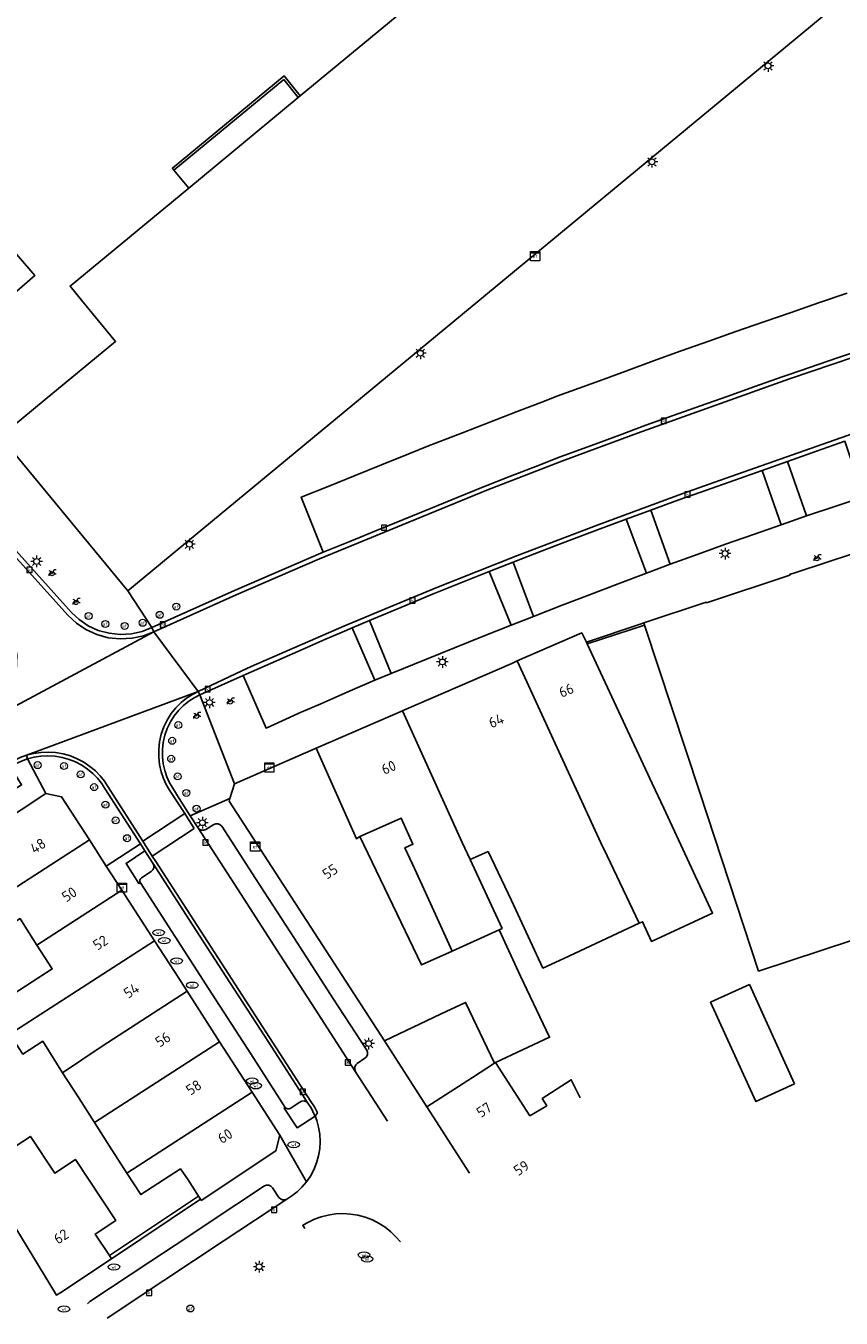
# Model space of a CAD drawing. Header units: metres. Extents: x 197147 to 199131, y 355511 to 356703.
# Tile 17 of 225: x 197663 to 197733, y 355750 to 355861. Entities that reach past the tile are written whole.
import ezdxf
from ezdxf.enums import TextEntityAlignment as Align

# ---------------------------------------------------------------- set-up
doc = ezdxf.new("R2010")
doc.units = ezdxf.units.M
for name, color, linetype in [('B-WE-GR-BEPLANTING_CULTUUR_HEESTERS-GV', 252, 'Continuous'), ('B-WE-IE-MEUBILAIR_WEGMEUBILAIR-GV', 252, 'Continuous'), ('B-WE-IE-MEUBILAIR_WEGMEUBILAIR-S', 252, 'Continuous'), ('B-WE-IE-TERREINAFSCHEIDING_KUNSTMATIG_MUUR-G', 252, 'IE-TERREINAFSCHEIDING-KUNSTMATIG-DICHT'), ('B-WE-IE-TERREINAFSCHEIDING_KUNSTMATIG_MUUR-GV', 252, 'IE-TERREINAFSCHEIDING-KUNSTMATIG-DICHT'), ('B-WE-KL-ET_LS_SR_KAST-S', 252, 'Continuous'), ('B-WE-OG-BEBOUWING-GV', 252, 'Continuous'), ('B-WE-OG-BEBOUWING_HUISNUMMER-T18', 252, 'Continuous'), ('B-WE-OG-TERREIN_ERF-GV', 252, 'Continuous'), ('B-WE-RI-HWA_KOLK-S', 253, 'Continuous'), ('B-WE-VH-GOOT-G', 253, 'Continuous'), ('B-WE-VH-VERHARDING_BETONSTRAATSTEEN-GV', 253, 'Continuous'), ('B-WE-VH-VERHARDING_OPEN-GV', 253, 'Continuous'), ('B-WE-VH-VERHARDING_STRAATBAKSTEEN-GV', 253, 'Continuous'), ('B-WE-VH-VERHARDING_TEGEL-GV', 253, 'Continuous')]:
    doc.layers.add(name, color=color, linetype=linetype)
doc.styles.add('NLCS-ISO-M-T18', font='NLCS-ISO.ttf', dxfattribs={"height": 1.8})
doc.styles.add('NLCS-ISO-M200-T25', font='NLCS-ISO.ttf')
doc.linetypes.add('IE-TERREINAFSCHEIDING-KUNSTMATIG-DICHT', pattern='A,8,-1,[82,NLCS.SHX,S=0.75,R=90,X=0,Y=0],-1', length=10)

# ---------------------------------------------------------------- blocks, each defined once
blk = doc.blocks.new('BGT-ELEKTRAKAST-SO')
at = {"color": 0, "linetype": 'ByBlock', "lineweight": 18}
for points in [[(-2, 2), (2, 2), (2, 1.68), (-2, 1.68)], [(-2, 1.52), (2, 1.52), (2, -2), (-2, -2)]]:
    blk.add_lwpolyline(points, close=True, dxfattribs=at)
at = {"color": 0, "linetype": 'ByBlock', "lineweight": 18, "style": 'NLCS-ISO-M-T18'}
blk.add_text('et', height=1.5, dxfattribs=at).set_placement((0, 0), align=Align.MIDDLE_CENTER)
blk = doc.blocks.new('BGT-AFSLUITPAAL-SO')
at = {"color": 0, "linetype": 'ByBlock', "lineweight": 18}
blk.add_circle((0, 0), 1.5, dxfattribs=at)
at = {"color": 0, "linetype": 'ByBlock', "lineweight": 18, "style": 'NLCS-ISO-M-T18'}
blk.add_text('af', height=1.5, dxfattribs=at).set_placement((0, 0), align=Align.MIDDLE_CENTER)
blk = doc.blocks.new('BGT-LICHTMAST-SO')
at = {"color": 0, "linetype": 'ByBlock', "lineweight": 18}
for points in [[(-1.25, 0), (-2, 0)], [(-1.41, 1.41), (-0.88, 0.88)], [(0, 2), (0, 1.25)], [(0.88, 0.88), (1.41, 1.41)], [(2, 0), (1.25, 0)], [(-1.41, -1.41), (-0.88, -0.88)], [(0, -1.25), (0, -2)], [(0.88, -0.88), (1.41, -1.41)]]:
    blk.add_lwpolyline(points, dxfattribs=at)
blk.add_circle((0, 0), 1, dxfattribs=at)
blk = doc.blocks.new('BGT-KOLK-SO')
at = {"color": 0, "linetype": 'ByBlock', "lineweight": 18}
blk.add_lwpolyline([(-0.045, -0.045), (0.045, -0.045), (0.045, 0.045), (-0.045, 0.045)], close=True, dxfattribs=at)
at = {"color": 0, "linetype": 'ByBlock', "lineweight": 18, "style": 'NLCS-ISO-M-T18'}
blk.add_text('k', height=0.06, dxfattribs=at).set_placement((0, 0), align=Align.MIDDLE_CENTER)
blk = doc.blocks.new('BGT-WATERLEIDINGPUT-SO')
at = {"color": 0, "linetype": 'ByBlock', "lineweight": 18}
blk.add_ellipse((0, 0), major_axis=(2.5, 0), ratio=0.54, dxfattribs=at)
at = {"color": 0, "linetype": 'ByBlock', "lineweight": 18, "style": 'NLCS-ISO-M-T18'}
blk.add_text('wl', height=1.5, dxfattribs=at).set_placement((0, 0), align=Align.MIDDLE_CENTER)
blk = doc.blocks.new('BGT-FIETSENREK-SO')
at = {"color": 0, "linetype": 'ByBlock', "lineweight": 18}
for points in [[(-1.5, -1.35), (-1.5, -0.54), (-0.73, -0.28), (-0.73, 0.53), (-1.5, 0.79)], [(-0.3, -0.45), (0.6, 1.35), (1.5, 1.35)], [(1.05, -0.45), (0.21, 0.58)], [(1.05, -0.45), (1.5, -0.45)]]:
    blk.add_lwpolyline(points, dxfattribs=at)
blk.add_circle((-0.3, -0.45), 0.9, dxfattribs=at)

msp = doc.modelspace()

# ---------------------------------------------------------------- linework, layer by layer
at = {"layer": 'B-WE-GR-BEPLANTING_CULTUUR_HEESTERS-GV', "flags": 128}
for points in [[(197729.912, 355819.214), (197728.29, 355823.911), (197726.099, 355823.142), (197727.741, 355818.466), (197729.912, 355819.214)], [(197718.194, 355815.053), (197716.516, 355819.725), (197714.397, 355818.944), (197716.145, 355814.295), (197718.194, 355815.053)], [(197706.419, 355810.573), (197704.647, 355815.239), (197702.6, 355814.437), (197704.489, 355809.813), (197706.419, 355810.573)], [(197690.81, 355809.593), (197692.752, 355805.068), (197694.15, 355805.644), (197692.283, 355810.216), (197690.81, 355809.593)], [(197672.56, 355787.634), (197672.513, 355787.74), (197672.511, 355787.866), (197672.561, 355787.982), (197672.645, 355788.062), (197673.484, 355788.606), (197673.621, 355788.738), (197673.703, 355788.926), (197673.705, 355789.132), (197673.634, 355789.308), (197672.951, 355790.375), (197671.334, 355789.295), (197672.432, 355787.561), (197672.56, 355787.634)], [(197686.992, 355768.648), (197686.853, 355768.777), (197686.661, 355768.849), (197686.456, 355768.839), (197686.285, 355768.757), (197685.459, 355768.199), (197685.351, 355768.162), (197685.229, 355768.167), (197685.118, 355768.217), (197685.038, 355768.298), (197684.94, 355768.23), (197686.055, 355766.536), (197687.597, 355767.537), (197687.535, 355767.696), (197687.281, 355768.194), (197686.992, 355768.648)]]:
    msp.add_lwpolyline(points, dxfattribs=at)
at = {"layer": 'B-WE-IE-MEUBILAIR_WEGMEUBILAIR-GV', "flags": 128}
for points in [[(197672.56, 355787.634), (197672.513, 355787.74), (197672.511, 355787.866), (197672.561, 355787.982), (197672.645, 355788.062), (197673.484, 355788.606), (197673.621, 355788.738), (197673.703, 355788.926), (197673.705, 355789.132), (197673.634, 355789.308), (197672.951, 355790.375), (197671.334, 355789.295), (197672.432, 355787.561), (197672.56, 355787.634)], [(197687.597, 355767.537), (197687.535, 355767.696), (197687.281, 355768.194), (197686.992, 355768.648), (197686.853, 355768.777), (197686.661, 355768.849), (197686.456, 355768.839), (197686.285, 355768.757), (197685.459, 355768.199), (197685.351, 355768.162), (197685.229, 355768.167), (197685.118, 355768.217), (197685.038, 355768.298), (197684.94, 355768.23), (197686.055, 355766.536), (197687.597, 355767.537)]]:
    msp.add_lwpolyline(points, dxfattribs=at)
at = {"layer": 'B-WE-IE-TERREINAFSCHEIDING_KUNSTMATIG_MUUR-G', "ltscale": 0.2, "flags": 128}
for points in [[(197669.886, 355755.53), (197677.572, 355760.652)], [(197670.063, 355755.264), (197677.743, 355760.382)]]:
    msp.add_lwpolyline(points, dxfattribs=at)
at = {"layer": 'B-WE-IE-TERREINAFSCHEIDING_KUNSTMATIG_MUUR-GV', "ltscale": 0.2, "flags": 128}
for points in [[(197684.903, 355856.804), (197686.14, 355855.241), (197686.31, 355855.381), (197684.936, 355857.117), (197675.314, 355849.163), (197675.446, 355848.987)], [(197684.903, 355856.804), (197675.446, 355848.987), (197676.719, 355847.446), (197686.14, 355855.241)], [(197715.911, 355810.018), (197715.587, 355809.908), (197710.967, 355808.339), (197711.034, 355808.196), (197715.974, 355809.828), (197715.911, 355810.018)], [(197669.886, 355755.53), (197670.063, 355755.264), (197677.743, 355760.382), (197677.572, 355760.652), (197669.886, 355755.53)]]:
    msp.add_lwpolyline(points, dxfattribs=at)
at = {"layer": 'B-WE-OG-BEBOUWING-GV', "flags": 128}
for points in [[(197711.037, 355875.791), (197686.31, 355855.381), (197686.14, 355855.241), (197676.719, 355847.446), (197666.499, 355839.005), (197667.487, 355837.809), (197670.426, 355834.25), (197664.364, 355829.243), (197660.506, 355826.057), (197671.474, 355812.777), (197741.866, 355870.977)], [(197655.075, 355832.648), (197663.468, 355839.912), (197660.666, 355843.198)], [(197715.911, 355810.018), (197715.974, 355809.828), (197720.724, 355795.403), (197725.788, 355780.027), (197760.946, 355791.606), (197761.097, 355791.656), (197761.367, 355791.745), (197761.313, 355791.91), (197751.471, 355821.76), (197728.999, 355814.34), (197728.47, 355814.165), (197728.487, 355814.115), (197721.296, 355811.751), (197721.283, 355811.792), (197715.911, 355810.018)], [(197715.507, 355784.143), (197715.799, 355784.279), (197716.587, 355782.583), (197721.828, 355785.02), (197717.631, 355794.048), (197716.639, 355796.181), (197711.034, 355808.196), (197710.967, 355808.339), (197710.573, 355809.149), (197705.008, 355806.732)], [(197700.952, 355789.633), (197702.497, 355790.314), (197704.512, 355786.122), (197707.223, 355780.291), (197709.018, 355781.126), (197715.507, 355784.143), (197712.76, 355789.957), (197712.22, 355791.062), (197705.008, 355806.732), (197704.537, 355806.527), (197695.245, 355802.493), (197695.123, 355802.44)], [(197703.456, 355783.583), (197703.713, 355783.7), (197700.952, 355789.633), (197700.282, 355791.106), (197695.123, 355802.44), (197687.698, 355799.216), (197691.156, 355791.418), (197691.462, 355791.616), (197693.162, 355792.375), (197695.013, 355793.201), (197696.022, 355790.955), (197695.345, 355790.655), (197695.989, 355789.242), (197696.812, 355787.436), (197699.4, 355781.751)], [(197687.698, 355799.216), (197680.664, 355796.161), (197680.26, 355794.884), (197680.191, 355794.667), (197693.591, 355774.016), (197698.472, 355776.342), (197700.558, 355777.336), (197703.053, 355772.1), (197703.152, 355772.163), (197707.801, 355774.329), (197705.293, 355779.592), (197703.456, 355783.583), (197699.4, 355781.751), (197696.771, 355780.557), (197691.462, 355791.616)], [(197668.165, 355791.334), (197665.776, 355795.031), (197664.42, 355795.323), (197657.933, 355791.046), (197658.675, 355789.899), (197659.785, 355788.317), (197656.356, 355786.139), (197656.018, 355786.672), (197654.372, 355785.627)], [(197657.108, 355781.272), (197662.193, 355784.549), (197662.464, 355784.129), (197663.656, 355782.267), (197670.971, 355786.989), (197669.623, 355789.076), (197668.165, 355791.334), (197655.8, 355783.353)], [(197663.656, 355782.267), (197664.965, 355780.224), (197659.841, 355776.92), (197661.331, 355774.61), (197673.779, 355782.644), (197670.971, 355786.989)], [(197661.331, 355774.61), (197662.439, 355772.891), (197664.151, 355773.995), (197665.861, 355771.28), (197669.267, 355773.575), (197676.584, 355778.297), (197675.483, 355780.007), (197673.779, 355782.644)], [(197665.861, 355771.28), (197667.254, 355769.103), (197668.599, 355766.986), (197679.384, 355773.947), (197676.584, 355778.297)], [(197728.9, 355770.322), (197725.007, 355778.863), (197721.666, 355777.34), (197725.559, 355768.799), (197728.9, 355770.322)], [(197682.183, 355769.598), (197679.384, 355773.947)], [(197703.053, 355772.1), (197701.147, 355770.874), (197697.22, 355768.35), (197700.898, 355762.63)], [(197710.422, 355769.118), (197709.668, 355770.667), (197707.169, 355769.055), (197707.549, 355768.439), (197706.106, 355767.571), (197703.152, 355772.163)], [(197677.572, 355760.652), (197677.743, 355760.382), (197677.801, 355760.29), (197684.223, 355764.551), (197684.554, 355765.915), (197682.183, 355769.598), (197671.392, 355762.633), (197672.588, 355760.786), (197676.002, 355762.996), (197676.674, 355762.066), (197677.572, 355760.652)], [(197668.599, 355766.986), (197669.887, 355764.958), (197671.392, 355762.633)], [(197660.871, 355759.506), (197665.322, 355752.134), (197665.707, 355752.366), (197670.07, 355755.254), (197670.063, 355755.264), (197669.886, 355755.53), (197668.661, 355757.382), (197670.444, 355758.562), (197666.969, 355763.811), (197665.186, 355762.631), (197663.089, 355765.798), (197661.108, 355764.504), (197658.277, 355762.655), (197660.486, 355759.274)]]:
    msp.add_lwpolyline(points, dxfattribs=at)
at = {"layer": 'B-WE-OG-TERREIN_ERF-GV', "flags": 128}
for points in [[(197696.812, 355787.436), (197695.989, 355789.242), (197695.345, 355790.655), (197696.022, 355790.955), (197695.013, 355793.201), (197693.162, 355792.375), (197691.462, 355791.616), (197696.771, 355780.557), (197699.4, 355781.751), (197696.812, 355787.436)], [(197728.9, 355770.322), (197725.559, 355768.799), (197721.666, 355777.34), (197725.007, 355778.863), (197728.9, 355770.322)], [(197697.22, 355768.35), (197701.147, 355770.874), (197703.053, 355772.1), (197700.558, 355777.336), (197698.472, 355776.342), (197693.591, 355774.016), (197697.22, 355768.35)]]:
    msp.add_lwpolyline(points, dxfattribs=at)
at = {"layer": 'B-WE-VH-GOOT-G', "flags": 128}
for points in [[(197673.711, 355809.248), (197680.82, 355812.431), (197687.972, 355815.518), (197702.388, 355821.425), (197708.865, 355823.936), (197715.377, 355826.353), (197728.464, 355831.013), (197741.521, 355835.45), (197754.649, 355839.671)], [(197681.282, 355805.871), (197682.098, 355806.246), (197690.07, 355809.721), (197694.078, 355811.407), (197698.099, 355813.061), (197701.556, 355814.449), (197705.026, 355815.804), (197708.505, 355817.135), (197711.99, 355818.452), (197715.626, 355819.806), (197719.269, 355821.14), (197722.919, 355822.454), (197726.577, 355823.747), (197742.836, 355829.444), (197743.898, 355829.717)], [(197650.441, 355828.822), (197658.257, 355819.611), (197666.339, 355810.633), (197667.044, 355809.984), (197667.871, 355809.431), (197668.8, 355809.005), (197669.798, 355808.731), (197670.827, 355808.624), (197671.847, 355808.684), (197672.818, 355808.899), (197673.711, 355809.248)], [(197677.537, 355804.108), (197681.282, 355805.871)], [(197676.374, 355793.589), (197675.065, 355795.599), (197674.781, 355796.088), (197674.538, 355796.623), (197674.343, 355797.2), (197674.207, 355797.812), (197674.135, 355798.452), (197674.135, 355799.107), (197674.209, 355799.767), (197674.359, 355800.418), (197674.582, 355801.048), (197674.872, 355801.644), (197675.224, 355802.198), (197675.626, 355802.699), (197676.07, 355803.143), (197676.543, 355803.526), (197677.036, 355803.847), (197677.537, 355804.108)], [(197656.475, 355794.875), (197661.195, 355797.88), (197661.677, 355798.166), (197662.201, 355798.414), (197662.764, 355798.617)], [(197662.764, 355798.617), (197663.36, 355798.767), (197663.981, 355798.857)], [(197663.981, 355798.857), (197664.619, 355798.882), (197665.263, 355798.84), (197665.903, 355798.728), (197666.527, 355798.55), (197667.126, 355798.307), (197667.689, 355798.006), (197668.209, 355797.654), (197668.68, 355797.259), (197669.098, 355796.831), (197669.461, 355796.379), (197669.77, 355795.912), (197672.769, 355791.218)], [(197676.374, 355793.589), (197677.196, 355792.313)], [(197672.769, 355791.218), (197673.588, 355789.935)], [(197687.808, 355767.818), (197687.542, 355768.339), (197687.239, 355768.815), (197673.884, 355789.471), (197673.588, 355789.935)], [(197694.946, 355756.715), (197694.563, 355757.161), (197694.127, 355757.581), (197693.641, 355757.967), (197693.108, 355758.309), (197692.534, 355758.6), (197691.927, 355758.834), (197691.296, 355759.005), (197690.651, 355759.11), (197690.002, 355759.147), (197689.359, 355759.119), (197688.732, 355759.027), (197688.13, 355758.877), (197687.559, 355758.674), (197687.027, 355758.426), (197686.535, 355758.14), (197686.718, 355757.866)]]:
    msp.add_lwpolyline(points, dxfattribs=at)
at = {"layer": 'B-WE-VH-VERHARDING_BETONSTRAATSTEEN-GV', "flags": 128}
for points in [[(197735.028, 355833.645), (197732.596, 355832.82), (197730.184, 355832.001), (197728.351, 355831.379), (197727.834, 355831.195), (197725.475, 355830.357), (197723.086, 355829.508), (197720.801, 355828.695), (197718.447, 355827.859), (197716.09, 355827.021), (197715.243, 355826.72), (197713.805, 355826.187), (197711.393, 355825.293), (197709.114, 355824.449), (197708.72, 355824.303), (197706.758, 355823.543), (197704.432, 355822.642), (197702.095, 355821.738), (197699.772, 355820.784), (197697.534, 355819.868), (197695.227, 355818.924), (197692.894, 355817.97), (197690.588, 355817.026), (197688.302, 355816.091), (197680.653, 355812.792), (197673.54, 355809.606), (197673.711, 355809.248), (197680.82, 355812.431), (197687.972, 355815.518), (197702.388, 355821.425), (197708.865, 355823.936), (197715.377, 355826.353), (197728.464, 355831.013), (197741.521, 355835.45)], [(197742.836, 355829.444), (197726.577, 355823.747), (197722.919, 355822.454), (197719.269, 355821.14), (197715.626, 355819.806), (197711.99, 355818.452), (197708.505, 355817.135), (197705.026, 355815.804), (197701.556, 355814.449), (197698.099, 355813.061), (197694.078, 355811.407), (197690.07, 355809.721), (197682.098, 355806.246), (197681.282, 355805.871), (197677.537, 355804.108), (197677.667, 355803.816), (197681.408, 355805.488), (197681.664, 355805.606), (197683.774, 355806.528), (197686.12, 355807.554), (197688.456, 355808.575), (197689.934, 355809.221), (197690.81, 355809.593), (197692.283, 355810.216), (197695.328, 355811.488), (197697.725, 355812.478), (197700.15, 355813.462), (197702.6, 355814.437), (197704.647, 355815.239), (197707.157, 355816.205), (197709.491, 355817.098), (197711.933, 355818.025), (197714.397, 355818.944), (197716.516, 355819.725), (197718.92, 355820.593), (197721.302, 355821.45), (197723.662, 355822.282), (197726.099, 355823.142), (197728.29, 355823.911), (197730.795, 355824.791), (197733.236, 355825.649)], [(197673.54, 355809.606), (197672.704, 355809.276), (197671.793, 355809.071), (197670.836, 355809.012), (197669.869, 355809.112), (197668.931, 355809.369), (197668.06, 355809.77), (197667.285, 355810.29), (197666.625, 355810.901), (197658.559, 355819.856), (197650.774, 355829.058), (197650.758, 355829.078), (197650.441, 355828.822), (197658.257, 355819.611), (197666.339, 355810.633), (197667.044, 355809.984), (197667.871, 355809.431), (197668.8, 355809.005), (197669.798, 355808.731), (197670.827, 355808.624), (197671.847, 355808.684), (197672.818, 355808.899), (197673.711, 355809.248)], [(197677.501, 355792.386), (197676.854, 355793.399), (197675.894, 355794.904), (197675.346, 355795.786), (197675.075, 355796.246), (197674.842, 355796.749), (197674.656, 355797.293), (197674.524, 355797.871), (197674.454, 355798.475), (197674.452, 355799.095), (197674.52, 355799.719), (197674.66, 355800.335), (197674.87, 355800.93), (197675.145, 355801.495), (197675.478, 355802.018), (197675.859, 355802.491), (197676.279, 355802.909), (197676.727, 355803.27), (197677.193, 355803.572), (197677.667, 355803.816)], [(197661.386, 355797.622), (197661.814, 355797.88), (197662.31, 355798.118), (197662.843, 355798.313), (197662.764, 355798.617), (197662.201, 355798.414), (197661.677, 355798.166), (197661.195, 355797.88), (197656.475, 355794.875), (197656.647, 355794.619)], [(197686.992, 355768.648), (197687.281, 355768.194), (197687.535, 355767.696), (197687.597, 355767.537), (197687.808, 355767.818), (197687.542, 355768.339), (197687.239, 355768.815), (197673.884, 355789.471), (197673.588, 355789.935), (197672.769, 355791.218), (197669.77, 355795.912), (197669.461, 355796.379), (197669.098, 355796.831), (197668.68, 355797.259), (197668.209, 355797.654), (197667.689, 355798.006), (197667.126, 355798.307), (197666.527, 355798.55), (197665.903, 355798.728), (197665.263, 355798.84), (197664.619, 355798.882), (197663.981, 355798.857), (197663.36, 355798.767), (197662.764, 355798.617)], [(197662.843, 355798.313), (197663.408, 355798.457), (197663.998, 355798.545), (197664.603, 355798.572), (197665.215, 355798.534), (197665.823, 355798.43), (197666.416, 355798.262), (197666.984, 355798.033), (197667.519, 355797.749), (197668.014, 355797.415), (197668.461, 355797.042), (197668.859, 355796.636), (197669.204, 355796.208), (197669.497, 355795.765), (197672.567, 355790.975), (197672.951, 355790.375), (197673.634, 355789.308)], [(197691.092, 355771.368), (197691.021, 355771.547), (197691.021, 355771.754), (197691.1, 355771.945), (197691.233, 355772.084), (197691.901, 355772.522), (197692.038, 355772.65), (197692.121, 355772.835), (197692.122, 355773.038), (197692.049, 355773.211), (197689.138, 355777.709), (197685.821, 355782.833), (197682.475, 355788.003), (197679.56, 355792.507), (197679.433, 355792.636), (197679.252, 355792.713), (197679.056, 355792.713), (197678.888, 355792.643), (197678.201, 355792.234), (197678.026, 355792.16), (197677.819, 355792.161), (197677.63, 355792.246), (197677.501, 355792.386), (197680.969, 355787.023), (197684.287, 355781.892), (197687.62, 355776.737), (197691.092, 355771.368)], [(197685.038, 355768.298), (197685.118, 355768.217), (197685.229, 355768.167), (197685.351, 355768.162), (197685.459, 355768.199), (197686.285, 355768.757), (197686.456, 355768.839), (197686.661, 355768.849), (197686.853, 355768.777), (197686.992, 355768.648), (197683.609, 355773.88), (197680.272, 355779.041), (197677.053, 355784.02), (197673.634, 355789.308), (197673.705, 355789.132), (197673.703, 355788.926), (197673.621, 355788.738), (197673.484, 355788.606), (197672.645, 355788.062), (197672.561, 355787.982), (197672.511, 355787.866), (197672.513, 355787.74), (197672.56, 355787.634), (197675.53, 355783.032), (197678.743, 355778.048), (197682.072, 355772.894), (197685.038, 355768.298)], [(197693.853, 355767.113), (197691.092, 355771.368)], [(197687.597, 355767.537), (197687.745, 355767.157), (197687.903, 355766.584), (197688.002, 355765.984), (197688.036, 355765.366), (197688.003, 355764.74), (197687.9, 355764.118), (197687.73, 355763.511), (197687.495, 355762.93), (197687.202, 355762.385), (197686.858, 355761.883), (197686.472, 355761.431), (197686.054, 355761.032), (197685.614, 355760.688), (197685.159, 355760.399)], [(197669.69, 355750.147), (197674.58, 355753.388), (197679.697, 355756.779), (197685.159, 355760.399), (197684.991, 355760.335), (197684.797, 355760.338), (197684.619, 355760.414), (197684.491, 355760.54), (197683.93, 355761.381), (197683.797, 355761.512), (197683.613, 355761.59), (197683.412, 355761.593), (197683.238, 355761.527), (197678.579, 355758.439), (197676.555, 355757.097), (197673.466, 355755.058), (197668.199, 355751.58), (197667.999, 355751.374)]]:
    msp.add_lwpolyline(points, dxfattribs=at)
at = {"layer": 'B-WE-VH-VERHARDING_OPEN-GV', "flags": 128}
for points in [[(197660.506, 355826.057), (197664.364, 355829.243), (197670.426, 355834.25), (197667.487, 355837.809), (197666.499, 355839.005), (197676.719, 355847.446), (197675.446, 355848.987), (197675.314, 355849.163), (197684.936, 355857.117), (197686.31, 355855.381), (197711.037, 355875.791), (197705.727, 355886.441), (197705.63, 355886.635), (197705.493, 355886.91), (197705.324, 355886.826), (197704.484, 355888.508), (197701.231, 355895.017), (197701.459, 355895.133), (197697.293, 355903.392), (197677.886, 355892.175), (197677.992, 355891.989), (197673.967, 355889.678), (197660.468, 355881.927)], [(197660.666, 355843.198), (197663.468, 355839.912), (197655.075, 355832.648)]]:
    msp.add_lwpolyline(points, dxfattribs=at)
at = {"layer": 'B-WE-VH-VERHARDING_STRAATBAKSTEEN-GV', "flags": 128}
for points in [[(197755.83, 355840.017), (197754.649, 355839.671), (197741.521, 355835.45), (197728.464, 355831.013), (197715.377, 355826.353), (197708.865, 355823.936), (197702.388, 355821.425), (197687.972, 355815.518), (197680.82, 355812.431), (197673.711, 355809.248)], [(197733.429, 355838.392), (197730.966, 355837.571), (197728.589, 355836.749), (197726.243, 355835.938), (197723.822, 355835.092), (197721.507, 355834.277), (197719.13, 355833.434), (197716.757, 355832.565), (197714.361, 355831.689), (197712.087, 355830.857), (197709.634, 355829.959), (197708.43, 355829.519), (197707.354, 355829.104), (197705.018, 355828.204), (197702.651, 355827.293), (197700.287, 355826.382), (197697.986, 355825.495), (197697.38, 355825.262), (197695.685, 355824.577), (197693.335, 355823.627), (197691.042, 355822.701), (197688.719, 355821.762), (197686.401, 355820.825), (197688.302, 355816.091), (197690.588, 355817.026), (197692.894, 355817.97), (197695.227, 355818.924), (197697.534, 355819.868), (197699.772, 355820.784), (197702.095, 355821.738), (197704.432, 355822.642), (197706.758, 355823.543), (197708.72, 355824.303), (197709.114, 355824.449), (197711.393, 355825.293), (197713.805, 355826.187), (197715.243, 355826.72), (197716.09, 355827.021), (197718.447, 355827.859), (197720.801, 355828.695), (197723.086, 355829.508), (197725.475, 355830.357), (197727.834, 355831.195), (197728.351, 355831.379), (197730.184, 355832.001), (197732.596, 355832.82), (197735.028, 355833.645)], [(197677.537, 355804.108), (197681.282, 355805.871), (197682.098, 355806.246), (197690.07, 355809.721), (197694.078, 355811.407), (197698.099, 355813.061), (197701.556, 355814.449), (197705.026, 355815.804), (197708.505, 355817.135), (197711.99, 355818.452), (197715.626, 355819.806), (197719.269, 355821.14), (197722.919, 355822.454), (197726.577, 355823.747), (197742.836, 355829.444), (197743.898, 355829.717), (197744.308, 355829.822)], [(197673.711, 355809.248), (197672.818, 355808.899), (197671.847, 355808.684), (197670.827, 355808.624), (197669.798, 355808.731), (197668.8, 355809.005), (197667.871, 355809.431), (197667.044, 355809.984), (197666.339, 355810.633), (197658.257, 355819.611), (197650.441, 355828.822), (197647.201, 355826.142), (197653.675, 355818.467), (197660.395, 355810.948), (197661.118, 355809.912), (197661.652, 355808.669), (197661.92, 355807.273), (197661.87, 355805.816), (197661.493, 355804.408), (197660.829, 355803.152), (197659.955, 355802.118), (197658.961, 355801.339)], [(197730.795, 355824.791), (197728.29, 355823.911), (197729.912, 355819.214), (197732.438, 355820.073), (197734.834, 355820.876), (197733.236, 355825.649), (197730.795, 355824.791)], [(197718.194, 355815.053), (197720.587, 355815.922), (197722.96, 355816.782), (197725.347, 355817.622), (197727.741, 355818.466), (197726.099, 355823.142), (197723.662, 355822.282), (197721.302, 355821.45), (197718.92, 355820.593), (197716.516, 355819.725), (197718.194, 355815.053)], [(197716.145, 355814.295), (197714.397, 355818.944), (197711.933, 355818.025), (197709.491, 355817.098), (197707.157, 355816.205), (197704.647, 355815.239), (197706.419, 355810.573), (197708.882, 355811.53), (197711.237, 355812.439), (197713.712, 355813.384), (197716.145, 355814.295)], [(197700.15, 355813.462), (197697.725, 355812.478), (197695.328, 355811.488), (197692.283, 355810.216), (197694.15, 355805.644), (197697.189, 355806.88), (197699.606, 355807.857), (197702.018, 355808.828), (197704.489, 355809.813), (197702.6, 355814.437), (197700.15, 355813.462)], [(197656.475, 355794.875), (197661.195, 355797.88), (197661.677, 355798.166), (197662.201, 355798.414), (197662.764, 355798.617), (197663.924, 355799.048), (197677.537, 355804.108), (197673.711, 355809.248), (197658.961, 355801.339), (197654.259, 355798.349), (197656.475, 355794.875)], [(197692.752, 355805.068), (197690.81, 355809.593), (197689.934, 355809.221), (197688.456, 355808.575), (197686.12, 355807.554), (197683.774, 355806.528), (197681.664, 355805.606), (197681.408, 355805.488), (197683.377, 355800.948), (197685.759, 355802.026), (197686.208, 355802.229), (197688.105, 355803.052), (197690.428, 355804.06), (197692.752, 355805.068)], [(197676.374, 355793.589), (197675.065, 355795.599), (197674.781, 355796.088), (197674.538, 355796.623), (197674.343, 355797.2), (197674.207, 355797.812), (197674.135, 355798.452), (197674.135, 355799.107), (197674.209, 355799.767), (197674.359, 355800.418), (197674.582, 355801.048), (197674.872, 355801.644), (197675.224, 355802.198), (197675.626, 355802.699), (197676.07, 355803.143), (197676.543, 355803.526), (197677.036, 355803.847), (197677.537, 355804.108)], [(197662.764, 355798.617), (197663.36, 355798.767), (197663.981, 355798.857), (197664.619, 355798.882), (197665.263, 355798.84), (197665.903, 355798.728), (197666.527, 355798.55), (197667.126, 355798.307), (197667.689, 355798.006), (197668.209, 355797.654), (197668.68, 355797.259), (197669.098, 355796.831), (197669.461, 355796.379), (197669.77, 355795.912), (197672.769, 355791.218)], [(197677.196, 355792.313), (197676.374, 355793.589), (197672.769, 355791.218), (197673.588, 355789.935), (197677.196, 355792.313)]]:
    msp.add_lwpolyline(points, dxfattribs=at)
at = {"layer": 'B-WE-VH-VERHARDING_TEGEL-GV', "flags": 128}
for points in [[(197741.866, 355870.977), (197671.474, 355812.777), (197673.54, 355809.606), (197680.653, 355812.792), (197688.302, 355816.091), (197686.401, 355820.825), (197688.719, 355821.762), (197691.042, 355822.701), (197693.335, 355823.627), (197695.685, 355824.577), (197697.38, 355825.262), (197697.986, 355825.495), (197700.287, 355826.382), (197702.651, 355827.293), (197705.018, 355828.204), (197707.354, 355829.104), (197708.43, 355829.519), (197709.634, 355829.959), (197712.087, 355830.857), (197714.361, 355831.689), (197716.757, 355832.565), (197719.13, 355833.434), (197721.507, 355834.277), (197723.822, 355835.092), (197726.243, 355835.938), (197728.589, 355836.749), (197730.966, 355837.571), (197733.429, 355838.392)], [(197671.474, 355812.777), (197660.506, 355826.057), (197655.075, 355832.648), (197653.263, 355831.08)], [(197650.774, 355829.058), (197658.559, 355819.856), (197666.625, 355810.901), (197667.285, 355810.29), (197668.06, 355809.77), (197668.931, 355809.369), (197669.869, 355809.112), (197670.836, 355809.012), (197671.793, 355809.071), (197672.704, 355809.276), (197673.54, 355809.606)], [(197734.834, 355820.876), (197732.438, 355820.073), (197729.912, 355819.214), (197727.741, 355818.466), (197725.347, 355817.622), (197722.96, 355816.782), (197720.587, 355815.922), (197718.194, 355815.053), (197716.145, 355814.295), (197713.712, 355813.384), (197711.237, 355812.439), (197708.882, 355811.53), (197706.419, 355810.573), (197704.489, 355809.813), (197702.018, 355808.828), (197699.606, 355807.857), (197697.189, 355806.88), (197694.15, 355805.644), (197692.752, 355805.068), (197690.428, 355804.06), (197688.105, 355803.052), (197686.208, 355802.229), (197685.759, 355802.026), (197683.377, 355800.948), (197681.408, 355805.488), (197677.667, 355803.816), (197680.664, 355796.161), (197687.698, 355799.216), (197695.123, 355802.44), (197695.245, 355802.493), (197704.537, 355806.527), (197705.008, 355806.732), (197710.573, 355809.149), (197710.967, 355808.339), (197715.587, 355809.908), (197715.911, 355810.018), (197721.283, 355811.792), (197721.296, 355811.751), (197728.487, 355814.115), (197728.47, 355814.165), (197728.999, 355814.34), (197751.471, 355821.76)], [(197677.667, 355803.816), (197677.193, 355803.572), (197676.727, 355803.27), (197676.279, 355802.909), (197675.859, 355802.491), (197675.478, 355802.018), (197675.145, 355801.495), (197674.87, 355800.93), (197674.66, 355800.335), (197674.52, 355799.719), (197674.452, 355799.095), (197674.454, 355798.475), (197674.524, 355797.871), (197674.656, 355797.293), (197674.842, 355796.749), (197675.075, 355796.246), (197675.346, 355795.786), (197675.894, 355794.904), (197676.854, 355793.399), (197680.26, 355794.884), (197680.664, 355796.161)], [(197657.594, 355790.831), (197657.933, 355791.046), (197664.42, 355795.323), (197662.843, 355798.313), (197662.31, 355798.118), (197661.814, 355797.88), (197661.386, 355797.622), (197662.331, 355796.065), (197656.762, 355792.525), (197656.596, 355792.419)], [(197664.42, 355795.323), (197665.776, 355795.031), (197668.165, 355791.334), (197669.623, 355789.076), (197672.567, 355790.975), (197669.497, 355795.765), (197669.204, 355796.208), (197668.859, 355796.636), (197668.461, 355797.042), (197668.014, 355797.415), (197667.519, 355797.749), (197666.984, 355798.033), (197666.416, 355798.262), (197665.823, 355798.43), (197665.215, 355798.534), (197664.603, 355798.572), (197663.998, 355798.545), (197663.408, 355798.457), (197662.843, 355798.313)], [(197669.623, 355789.076), (197670.971, 355786.989), (197673.779, 355782.644), (197675.483, 355780.007), (197676.584, 355778.297), (197679.384, 355773.947), (197682.183, 355769.598), (197684.554, 355765.915), (197686.858, 355761.883), (197687.202, 355762.385), (197687.495, 355762.93), (197687.73, 355763.511), (197687.9, 355764.118), (197688.003, 355764.74), (197688.036, 355765.366), (197688.002, 355765.984), (197687.903, 355766.584), (197687.745, 355767.157), (197687.597, 355767.537), (197686.055, 355766.536), (197684.94, 355768.23), (197685.038, 355768.298), (197682.072, 355772.894), (197678.743, 355778.048), (197675.53, 355783.032), (197672.56, 355787.634), (197672.432, 355787.561), (197671.334, 355789.295), (197672.951, 355790.375), (197672.567, 355790.975)]]:
    msp.add_lwpolyline(points, dxfattribs=at)

# ---------------------------------------------------------------- block references
at = {"layer": 'B-WE-IE-MEUBILAIR_WEGMEUBILAIR-S'}
for name, p, xscale, yscale, zscale in [('BGT-LICHTMAST-SO', (197726.606, 355857.971), 0.25, 0.25, 0.25), ('BGT-LICHTMAST-SO', (197716.614, 355849.713), 0.25, 0.25, 0.25), ('BGT-LICHTMAST-SO', (197696.67, 355833.228), 0.25, 0.25, 0.25), ('BGT-LICHTMAST-SO', (197676.781, 355816.776), 0.25, 0.25, 0.25), ('BGT-LICHTMAST-SO', (197722.908, 355815.981), 0.25, 0.25, 0.25), ('BGT-FIETSENREK-SO', (197730.877, 355815.628), 0.2, 0.2, 0.2), ('BGT-LICHTMAST-SO', (197663.622, 355815.301), 0.25, 0.25, 0.25), ('BGT-FIETSENREK-SO', (197665.017, 355814.333), 0.2, 0.2, 0.2), ('BGT-FIETSENREK-SO', (197667.067, 355811.857), 0.2, 0.2, 0.2), ('BGT-AFSLUITPAAL-SO', (197675.656, 355811.41), 0.2, 0.2, 0.2), ('BGT-AFSLUITPAAL-SO', (197668.102, 355810.604), 0.2, 0.2, 0.2), ('BGT-AFSLUITPAAL-SO', (197672.754, 355810.017), 0.2, 0.2, 0.2), ('BGT-AFSLUITPAAL-SO', (197674.228, 355810.703), 0.2, 0.2, 0.2), ('BGT-AFSLUITPAAL-SO', (197669.532, 355809.915), 0.2, 0.2, 0.2), ('BGT-AFSLUITPAAL-SO', (197671.197, 355809.748), 0.2, 0.2, 0.2), ('BGT-LICHTMAST-SO', (197698.562, 355806.644), 0.25, 0.25, 0.25), ('BGT-LICHTMAST-SO', (197678.512, 355803.162), 0.25, 0.25, 0.25), ('BGT-FIETSENREK-SO', (197680.355, 355803.293), 0.2, 0.2, 0.2), ('BGT-AFSLUITPAAL-SO', (197675.821, 355801.211), 0.2, 0.2, 0.2), ('BGT-FIETSENREK-SO', (197677.46, 355802.061), 0.2, 0.2, 0.2), ('BGT-AFSLUITPAAL-SO', (197675.296, 355799.857), 0.2, 0.2, 0.2), ('BGT-AFSLUITPAAL-SO', (197675.211, 355798.307), 0.2, 0.2, 0.2), ('BGT-AFSLUITPAAL-SO', (197663.713, 355797.763), 0.2, 0.2, 0.2), ('BGT-AFSLUITPAAL-SO', (197665.979, 355797.685), 0.2, 0.2, 0.2), ('BGT-AFSLUITPAAL-SO', (197667.417, 355796.965), 0.2, 0.2, 0.2), ('BGT-AFSLUITPAAL-SO', (197675.76, 355796.792), 0.2, 0.2, 0.2), ('BGT-AFSLUITPAAL-SO', (197668.577, 355795.869), 0.2, 0.2, 0.2), ('BGT-AFSLUITPAAL-SO', (197676.525, 355795.366), 0.2, 0.2, 0.2), ('BGT-AFSLUITPAAL-SO', (197669.553, 355794.367), 0.2, 0.2, 0.2), ('BGT-AFSLUITPAAL-SO', (197677.394, 355794.011), 0.2, 0.2, 0.2), ('BGT-AFSLUITPAAL-SO', (197670.424, 355793.004), 0.2, 0.2, 0.2), ('BGT-LICHTMAST-SO', (197677.901, 355792.803), 0.25, 0.25, 0.25), ('BGT-AFSLUITPAAL-SO', (197671.417, 355791.473), 0.2, 0.2, 0.2), ('BGT-WATERLEIDINGPUT-SO', (197674.13, 355783.344), 0.2, 0.2, 0.2), ('BGT-WATERLEIDINGPUT-SO', (197674.614, 355782.653), 0.2, 0.2, 0.2), ('BGT-WATERLEIDINGPUT-SO', (197675.682, 355780.904), 0.2, 0.2, 0.2), ('BGT-WATERLEIDINGPUT-SO', (197677.027, 355778.817), 0.2, 0.2, 0.2), ('BGT-LICHTMAST-SO', (197692.214, 355773.787), 0.25, 0.25, 0.25), ('BGT-WATERLEIDINGPUT-SO', (197682.182, 355770.575), 0.2, 0.2, 0.2), ('BGT-WATERLEIDINGPUT-SO', (197682.5, 355770.155), 0.2, 0.2, 0.2), ('BGT-WATERLEIDINGPUT-SO', (197685.766, 355765.077), 0.2, 0.2, 0.2), ('BGT-WATERLEIDINGPUT-SO', (197691.818, 355755.592), 0.2, 0.2, 0.2), ('BGT-WATERLEIDINGPUT-SO', (197670.28, 355754.554), 0.2, 0.2, 0.2), ('BGT-LICHTMAST-SO', (197682.79, 355754.576), 0.25, 0.25, 0.25), ('BGT-WATERLEIDINGPUT-SO', (197692.09, 355755.244), 0.2, 0.2, 0.2), ('BGT-WATERLEIDINGPUT-SO', (197665.976, 355750.93), 0.2, 0.2, 0.2), ('BGT-AFSLUITPAAL-SO', (197676.87, 355750.978), 0.2, 0.2, 0.2)]:
    msp.add_blockref(name, p, dxfattribs=dict(at, xscale=xscale, yscale=yscale, zscale=zscale))
at = {"layer": 'B-WE-KL-ET_LS_SR_KAST-S', "xscale": 0.2, "yscale": 0.2, "zscale": 0.2}
for p in [(197706.544, 355841.578), (197683.665, 355797.567), (197682.444, 355790.747), (197670.959, 355787.214)]:
    msp.add_blockref('BGT-ELEKTRAKAST-SO', p, dxfattribs=at)
at = {"layer": 'B-WE-RI-HWA_KOLK-S', "xscale": 5, "yscale": 5, "zscale": 5}
for p in [(197717.625, 355827.405), (197719.681, 355821.058), (197693.535, 355818.208), (197663.016, 355814.574), (197695.983, 355811.946), (197674.481, 355809.876), (197678.35, 355804.298), (197678.165, 355791.097), (197690.418, 355772.163), (197686.54, 355769.638), (197684.078, 355759.468), (197673.306, 355752.33)]:
    msp.add_blockref('BGT-KOLK-SO', p, dxfattribs=at)

# ---------------------------------------------------------------- texts
at = {"layer": 'B-WE-OG-BEBOUWING_HUISNUMMER-T18', "char_height": 0.9, "attachment_point": 5, "style": 'NLCS-ISO-M200-T25'}
for s, insert, rotation in [('66', (197709.235, 355804.207), 23.5), ('64', (197703.2, 355801.586), 23.5), ('60', (197693.942, 355797.566), 23.5), ('48', (197663.739, 355790.813), 32.9), ('55', (197688.894, 355788.603), 33), ('50', (197666.438, 355786.635), 32.9), ('52', (197669.121, 355782.482), 32.9), ('54', (197671.789, 355778.353), 32.9), ('56', (197674.498, 355774.148), 32.8), ('58', (197677.158, 355770.015), 32.8), ('57', (197702.149, 355768.08), 32.7), ('60', (197679.852, 355765.829), 32.8), ('59', (197705.367, 355763.075), 32.7), ('62', (197665.73, 355757.178), 33.5)]:
    msp.add_mtext(s, dxfattribs=dict(at, insert=insert, rotation=rotation))

doc.saveas('drawing.dxf')
